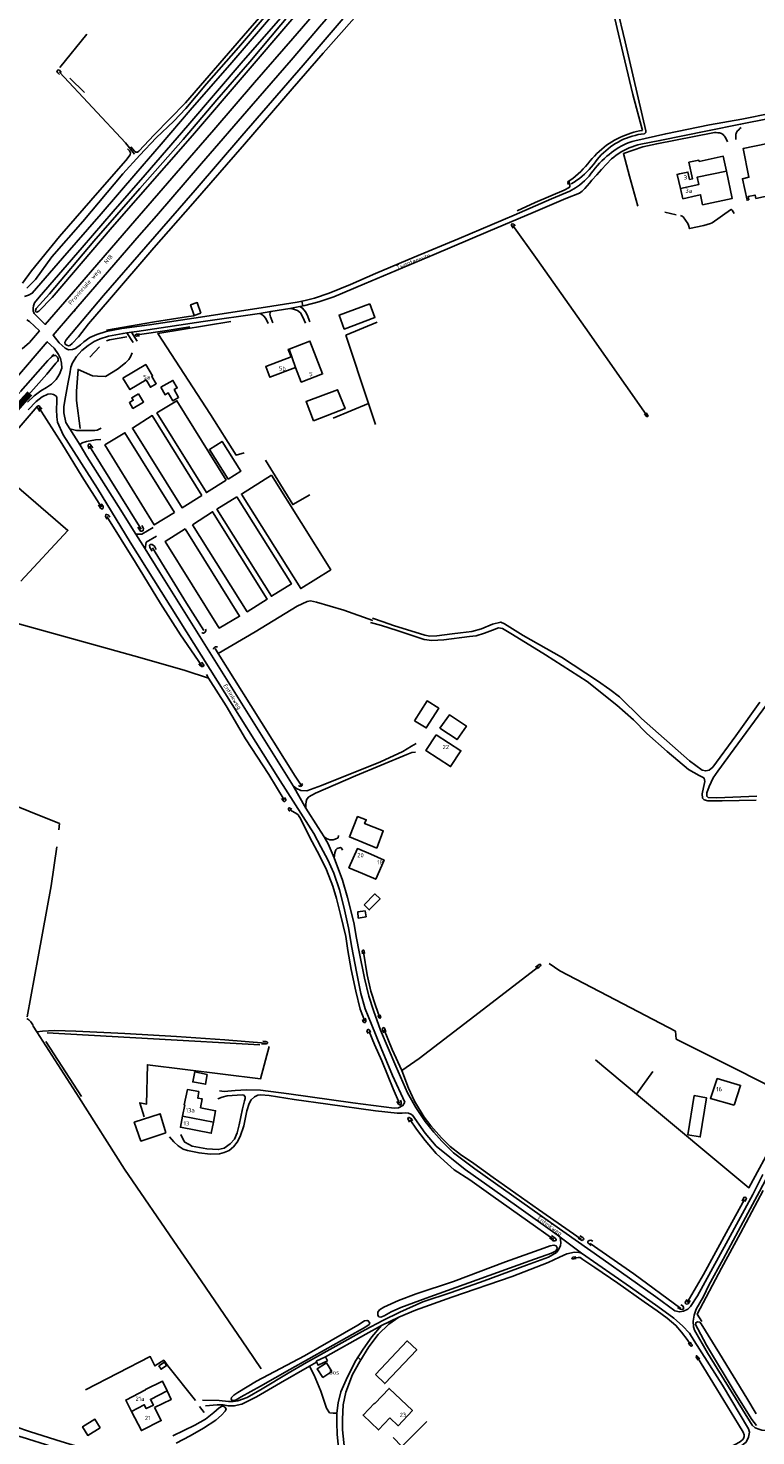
# Model space of a CAD drawing. Header units: metres. Extents: x 226218 to 240385, y 439369 to 449677.
# Tile 108 of 256: x 231044 to 231472, y 441271 to 442100. Entities that reach past the tile are written whole.
import ezdxf

# ---------------------------------------------------------------- set-up
doc = ezdxf.new("R2010")
doc.units = ezdxf.units.M
doc.header["$MEASUREMENT"] = 0
doc.linetypes.add('DASHDOT', pattern=[1, 0.5, -0.25, 0, -0.25])
for name, color, linetype in [('CULTUURAANDUIDING', 253, 'Continuous'), ('DAKRAND', 4, 'Continuous'), ('DAKRAND-BYG', 4, 'Continuous'), ('Goud-ontwerp', 2, 'Continuous'), ('HEG', 253, 'Continuous'), ('HEK', 253, 'Continuous'), ('HOOFDGEBOUW', 4, 'Continuous'), ('HOUTWAL', 253, 'Continuous'), ('HUISNUMMER', 253, 'Continuous'), ('INSTEEKSLOOT', 153, 'Continuous'), ('KANTVERH', 253, 'Continuous'), ('MIDSLTGREPPEL', 253, 'Continuous'), ('OVLIJNOBJ', 253, 'Continuous'), ('RASTER', 253, 'Continuous'), ('STRAATNAAM', 253, 'Continuous'), ('TUSSENMUUR', 253, 'Continuous')]:
    doc.layers.add(name, color=color, linetype=linetype)
doc.layers.add('KG01-perceelgrens', color=73, linetype='Continuous', lineweight=100)
doc.layers.add('KG02-sectiegrens', color=73, linetype='DASHDOT', lineweight=18)
doc.styles.get("Standard").update_dxf_attribs({"font": 'iso.shx'})

# ---------------------------------------------------------------- blocks, each defined once
blk = doc.blocks.new('TWENTEROUTE')
at = {"layer": 'KG01-perceelgrens'}
blk.add_lwpolyline([(231045.121, 441885.3), (231042.575, 441882.429), (231028.358, 441866.292), (231010.958, 441846.375), (230988.156, 441819.958), (230966.345, 441794.631), (230946.245, 441771.058), (230929.743, 441752.283), (230919.067, 441739.877)], dxfattribs=at)
at = {"layer": 'KG02-sectiegrens'}
blk.add_lwpolyline([(230915.645, 441742.252), (230926.015, 441754.788), (230956.44, 441789.859), (230985.748, 441824.259), (231015.129, 441857.889), (231039.713, 441886.325), (231055.772, 441904.632), (231059.182, 441908.475)], dxfattribs=at)

msp = doc.modelspace()

# ---------------------------------------------------------------- linework, layer by layer
at = {"layer": 'DAKRAND'}
for points in [[(231433.38, 442011.2), (231435.14, 442011.57), (231433.06, 442021.35), (231438.93, 442022.6), (231439.09, 442021.87), (231453.27, 442024.88), (231455.12, 442016.19)], [(231455.12, 442016.19), (231458.55, 442000.05), (231441.14, 441996.35), (231439.89, 442002.21), (231437.94, 442001.79)], [(231428.09, 442005.95), (231426.14, 442014.24), (231427.55, 442014.56)], [(231437.94, 442001.79), (231429.5, 441999.92), (231428.09, 442005.95)], [(231145.52, 441464.53), (231146.54, 441469.91), (231143.92, 441470.33), (231144.54, 441474.12), (231137.82, 441475.27), (231136.05, 441466.28), (231136.27, 441466.24)], [(231125.85, 441297.92), (231123.12, 441303.62), (231113.2, 441298.61), (231113.28, 441298.45)], [(231118.57, 441288.11), (231128.29, 441292.8), (231125.85, 441297.92)], [(231248.14, 441290.42), (231248.12, 441290.4), (231247.94, 441290.57), (231241.32, 441283.61), (231250.32, 441274.93), (231257.03, 441281.99)]]:
    msp.add_lwpolyline(points, dxfattribs=at)
at = {"layer": 'DAKRAND-BYG'}
msp.add_line((231141.85, 441931.23), (231145.75, 441932.54), dxfattribs=at)
for points in [[(231472.38, 442000.1), (231487.67, 442003.36), (231485.18, 442015.59), (231503.89, 442019.46), (231500.41, 442036.76), (231464.93, 442029.44), (231468.4, 442012.52), (231464.6, 442011.71), (231467.3, 441999.02), (231468.4, 441999.26)], [(231468.4, 441999.26), (231468.04, 442001.19), (231471.99, 442002.04), (231472.38, 442000.1)], [(231145.75, 441932.54), (231143.67, 441938.72), (231139.77, 441937.41), (231141.85, 441931.23)], [(231245.29, 441938.05), (231227.15, 441931.35), (231230.14, 441923.12), (231248.22, 441929.99), (231245.29, 441938.05)], [(231122.25, 441888.9), (231129.36, 441892.92), (231131.87, 441888.49), (231130.09, 441887.48), (231132.67, 441882.92), (231129.22, 441880.97), (231126.63, 441885.55), (231124.75, 441884.49), (231122.25, 441888.9)], [(231109.17, 441885.11), (231112.1, 441880.18), (231105.77, 441876.42), (231103.73, 441879.86), (231106.02, 441881.22), (231105.13, 441882.72), (231109.17, 441885.11)], [(231212.04, 441869.13), (231230.64, 441876.28), (231226.29, 441887.4), (231207.68, 441880.49), (231212.04, 441869.13)], [(231160.72, 441834.12), (231149.04, 441826.84), (231119.91, 441873.77), (231131.72, 441880.99), (231160.72, 441834.12)], [(231146.42, 441825.23), (231134.72, 441817.96), (231105.46, 441864.85), (231117.17, 441872.24), (231146.42, 441825.23)], [(231130.35, 441815.19), (231118.35, 441807.86), (231089.32, 441854.92), (231101.11, 441862.14), (231130.35, 441815.19)], [(231161.78, 441834.76), (231150.79, 441852.28), (231158.27, 441856.97), (231169.26, 441839.45), (231161.78, 441834.76)], [(231187.37, 441837.06), (231222.25, 441781.4), (231204.57, 441770.33), (231169.7, 441825.98), (231187.37, 441837.06)], [(231166.99, 441824.45), (231155.26, 441817.07), (231187.28, 441765.78), (231199.09, 441773.06), (231166.99, 441824.45)], [(231140.92, 441807.94), (231173.04, 441756.69), (231184.77, 441764.09), (231152.69, 441815.55), (231140.92, 441807.94)], [(231136.46, 441805.46), (231168.59, 441754.05), (231156.63, 441747.09), (231124.79, 441798.07), (231136.46, 441805.46)], [(231271.63, 441692.54), (231278.96, 441704.18), (231285.79, 441699.87), (231278.46, 441688.24), (231271.63, 441692.54)], [(231286.44, 441688.21), (231296.63, 441681.4), (231302.05, 441689.34), (231292.07, 441695.92), (231286.44, 441688.21)], [(231249.3, 441617.48), (231253.16, 441627.6), (231242.17, 441631.92), (231243.17, 441634.2), (231238.06, 441636.07), (231233.26, 441624.12), (231249.3, 441617.48)], [(231241.92, 441584.01), (231248.23, 441590.52), (231251.26, 441587.59), (231244.95, 441581.08), (231241.92, 441584.01)], [(231243.18, 441577.05), (231242.49, 441580.49), (231238.18, 441579.94), (231238.43, 441576.29), (231243.18, 441577.05)], [(231149.57, 441484.22), (231148.52, 441478.46), (231141.05, 441479.86), (231142.22, 441485.67), (231149.57, 441484.22)], [(231436.11, 441471.78), (231443.48, 441470.36), (231439.75, 441447.47), (231432.36, 441448.73), (231436.11, 441471.78)], [(231125.23, 441449.9), (231121.73, 441461.13), (231106.61, 441456.09), (231110.54, 441445.01), (231125.23, 441449.9)], [(231248.49, 441307.59), (231254.05, 441302.14), (231272.9, 441322.01), (231267.3, 441327.29), (231248.49, 441307.59)], [(231121, 441312.59), (231124.29, 441314.75), (231125.61, 441312.75), (231122.32, 441310.58), (231121, 441312.59)], [(231220.3, 441315.65), (231214.83, 441312.97), (231213.68, 441315.32), (231219.15, 441318.01), (231220.3, 441315.65)], [(231222.96, 441309.21), (231217.63, 441305.78), (231214.33, 441310.9), (231219.66, 441314.33), (231222.96, 441309.21)], [(231086.5, 441276.05), (231079.2, 441271.64), (231076.12, 441276.73), (231083.43, 441281.14), (231086.5, 441276.05)]]:
    msp.add_lwpolyline(points, dxfattribs=at)
at = {"layer": 'HEG'}
for p, q in [((231460.65, 442034.8), (231460.6, 442036.72)), ((231418.92, 441991.91), (231425.49, 441990.44)), ((231231.12, 441919.5), (231249.48, 441927.3)), ((231142.53, 441292.3), (231126.38, 441312.73)), ((231147.71, 441285.17), (231144.92, 441288.78))]:
    msp.add_line(p, q, dxfattribs=at)
for points in [[(231461.67, 442039.84), (231462.38, 442040.54), (231463.11, 442041.2), (231463.87, 442041.83)], [(231398.17, 442013.13), (231394.55, 442026.55), (231406.03, 442030.47), (231414.1, 442032.28), (231447.07, 442038.74)], [(231447.07, 442038.74), (231448.06, 442038.81), (231449.07, 442038.81), (231450.07, 442038.76), (231451.06, 442038.64)], [(231451.06, 442038.64), (231451.65, 442038.49), (231452.21, 442038.28), (231452.74, 442037.99), (231453.23, 442037.63), (231453.67, 442037.22), (231454.05, 442036.75), (231454.36, 442036.23)], [(231454.36, 442036.23), (231455.21, 442034.85), (231455.76, 442033.37)], [(231460.6, 442036.72), (231460.62, 442037.29), (231460.7, 442037.84), (231460.85, 442038.38), (231461.07, 442038.9), (231461.34, 442039.39), (231461.67, 442039.84)], [(231428.13, 441990.11), (231429.17, 441989.69), (231429.76, 441989.15), (231432.51, 441985.26), (231432.91, 441984.34), (231433.47, 441982.3), (231441.89, 441984.15), (231445.74, 441985.25), (231446.7, 441985.71), (231457.54, 441993.45), (231457.83, 441993.53), (231458.23, 441993.48), (231458.57, 441993.25), (231459.72, 441991.15)], [(231074.74, 441864.58), (231072.61, 441881.12), (231072.51, 441883.63), (231072.65, 441886.66), (231073.54, 441899.4), (231081.9, 441895.71), (231085.01, 441895.43), (231089.69, 441895.15), (231096.73, 441899.45), (231101.42, 441903.19), (231103.42, 441905.29), (231104.27, 441906.73), (231105.33, 441909.08)], [(231485.51, 441448.28), (231489.39, 441455.39), (231490.32, 441458.47), (231490.33, 441462.89), (231488.65, 441468.65), (231487.21, 441471.6), (231482.77, 441476.07), (231462.14, 441486.66), (231425.47, 441505.07)]]:
    msp.add_lwpolyline(points, dxfattribs=at)
at = {"layer": 'HEK'}
msp.add_line((231223.64, 441870.66), (231244.49, 441879.38), dxfattribs=at)
msp.add_lwpolyline([(231183.89, 441845.97), (231199.85, 441819.81), (231209.91, 441825.49)], dxfattribs=at)
at = {"layer": 'HOOFDGEBOUW'}
msp.add_line((231135, 441459.7), (231136.27, 441466.24), dxfattribs=at)
for points in [[(231427.55, 442014.56), (231432.44, 442015.6), (231433.38, 442011.2)], [(231197.74, 441911.35), (231197.21, 441911.15), (231198.89, 441906.77), (231183.96, 441901.04), (231186.38, 441894.75), (231201.51, 441900.56)], [(231197.74, 441911.35), (231210, 441916.05), (231217.41, 441896.77), (231204.83, 441891.94), (231201.51, 441900.56)], [(231099.94, 441894.22), (231103.98, 441887.47), (231113.56, 441893.2), (231116.1, 441888.94), (231119.49, 441890.97), (231116.91, 441895.28), (231117.36, 441895.55), (231113.36, 441902.25), (231099.94, 441894.22)], [(231284.37, 441684.27), (231278.27, 441674.94), (231292.73, 441665.49), (231298.82, 441674.82), (231284.37, 441684.27)], [(231245.76, 441613.85), (231237.89, 441617.27), (231232.98, 441605.97), (231240.85, 441602.55)], [(231245.76, 441613.85), (231253.63, 441610.43), (231248.72, 441599.13), (231240.85, 441602.55)], [(231459.65, 441466.2), (231463.45, 441477.74), (231449.71, 441481.79), (231445.73, 441470.15), (231459.65, 441466.2)], [(231145.52, 441464.53), (231154.42, 441462.8), (231153.14, 441456.22)], [(231153.14, 441456.22), (231151.87, 441449.63), (231133.73, 441453.15), (231135, 441459.7)], [(231113.28, 441298.45), (231101.59, 441292.5), (231104.99, 441285.82)], [(231248.14, 441290.42), (231256.57, 441299.3), (231270.31, 441286.25), (231261.89, 441277.38), (231257.03, 441281.99)], [(231118.57, 441288.11), (231122.47, 441280.44), (231110.76, 441274.48), (231104.99, 441285.82)]]:
    msp.add_lwpolyline(points, dxfattribs=at)
at = {"layer": 'HOUTWAL'}
for p, q in [((231062.68, 442077.27), (231078.72, 442096.78)), ((231077.31, 442062.4), (231068.73, 442070.97)), ((231054.52, 441503.65), (231075.51, 441471.28)), ((231180.58, 441501.76), (231055.32, 441508.8))]:
    msp.add_line(p, q, dxfattribs=at)
msp.add_lwpolyline([(231258.89, 441270.4), (231263.99, 441265.23), (231278.8, 441279.92)], dxfattribs=at)
at = {"layer": 'INSTEEKSLOOT'}
for p, q in [((231361.96, 442008.26), (231361.72, 442009.35)), ((231361.92, 442010), (231364.8, 442011.79)), ((231365.57, 442009.64), (231363.69, 442008.71)), ((231246.8, 441752.93), (231253, 441750.78)), ((231252.13, 441748.61), (231245.65, 441750.41))]:
    msp.add_line(p, q, dxfattribs=at)
for points in [[(231171.47, 442032.03), (231199.55, 442064.66), (231217.84, 442085.7), (231236.23, 442106.43), (231252.59, 442125.36), (231274.86, 442151.27), (231295.32, 442175.09), (231310.67, 442192.83), (231322.72, 442206.8), (231335.52, 442221.46), (231347.62, 442235.29), (231353.65, 442242.09)], [(231405.7, 442040.16), (231400.14, 442061.3), (231391.63, 442096.72), (231382.24, 442137.25), (231373.69, 442172.03), (231365.19, 442208.05), (231358.81, 442235.47)], [(231360.83, 442236.14), (231372.55, 442189.67), (231381.79, 442148.54), (231385.65, 442133.33), (231395.59, 442092.2), (231407.69, 442039.82)], [(231183.07, 442106.72), (231199, 442124.94), (231199.77, 442126.46), (231199.52, 442127.13), (231198.92, 442127.4), (231197.8, 442127.04), (231194.87, 442123.53), (231173.36, 442098.8), (231136.68, 442056.36), (231118.3, 442037.47), (231109.36, 442027.99), (231108.43, 442027.42), (231107.48, 442027.38), (231106.68, 442027.99), (231104.59, 442030.53)], [(231198.99, 442109.54), (231174.52, 442080.43), (231155.21, 442058.16), (231135.27, 442034.86), (231109.88, 442005.84), (231082.74, 441974.94), (231056.64, 441943.89), (231048.81, 441935.2), (231048.37, 441934.16), (231048.67, 441933.39), (231049.22, 441933.14), (231050.47, 441933.66), (231058.2, 441941.77), (231093.52, 441983.18), (231140.78, 442037.19), (231200.47, 442106.91)], [(231230.75, 442107.46), (231205.94, 442078.65), (231169.93, 442037), (231142.5, 442005.04), (231113.43, 441971.57), (231088.54, 441942.92), (231066.51, 441916.73), (231065.64, 441915.27), (231065.96, 441914.21), (231066.84, 441913.6), (231067.8, 441913.36), (231068.56, 441913.46), (231070.08, 441914.62), (231073.66, 441918.6), (231079.56, 441926.15), (231092.03, 441940.57), (231118.11, 441970.95), (231141.1, 441997.01), (231171.47, 442032.03)], [(231043.43, 441947.22), (231048.42, 441952.34), (231058.13, 441965.75), (231076.3, 441986.57), (231099.93, 442014.5), (231109.78, 442025.57), (231119.48, 442035.86), (231129.81, 442045.51), (231136.84, 442053.08), (231149.16, 442067.61), (231167.87, 442088.86), (231183.07, 442106.72)], [(231063.56, 442074.17), (231062.48, 442075.52), (231061.69, 442075.78), (231061.01, 442074.78), (231061.57, 442074.08), (231062.62, 442073.01)], [(231406.65, 442038.2), (231404.88, 442037.95), (231403.12, 442037.63), (231401.37, 442037.23), (231399.64, 442036.76), (231397.93, 442036.21), (231396.25, 442035.59), (231394.6, 442034.9), (231392.98, 442034.14), (231391.39, 442033.3), (231389.84, 442032.4), (231388.33, 442031.44), (231386.86, 442030.41), (231385.44, 442029.32), (231384.07, 442028.16), (231382.75, 442026.96), (231381.48, 442025.69), (231380.27, 442024.37), (231379.11, 442023), (231378.02, 442021.58)], [(231381.74, 442029.12), (231383.15, 442030.27), (231384.6, 442031.38), (231386.09, 442032.42), (231387.62, 442033.4), (231389.19, 442034.33), (231390.79, 442035.19), (231392.43, 442035.98), (231394.09, 442036.72)], [(231394.09, 442036.72), (231395.69, 442037.4), (231397.31, 442038.01), (231398.95, 442038.57), (231400.62, 442039.06), (231402.3, 442039.49), (231403.99, 442039.86), (231405.7, 442040.16)], [(231407.69, 442039.82), (231407.76, 442039.55), (231407.77, 442039.27), (231407.71, 442038.99), (231407.59, 442038.74), (231407.41, 442038.53), (231407.19, 442038.36), (231406.93, 442038.25), (231406.65, 442038.2)], [(231102.69, 442029.36), (231103.81, 442028.16), (231104.35, 442027.02), (231104.23, 442025.84), (231101.67, 442022.45), (231086.34, 442004.87), (231062.48, 441977.61), (231046.18, 441957.44), (231040.7, 441950.26)], [(231373.6, 442020.53), (231374.83, 442022.08), (231376.11, 442023.59), (231377.44, 442025.04), (231378.83, 442026.45), (231380.26, 442027.81), (231381.74, 442029.12)], [(231364.8, 442011.79), (231366.39, 442013.12), (231367.93, 442014.5), (231369.43, 442015.93), (231370.87, 442017.42), (231372.26, 442018.95), (231373.6, 442020.53)], [(231378.02, 442021.58), (231376.85, 442020.05), (231375.62, 442018.56), (231374.34, 442017.13), (231373, 442015.74), (231371.61, 442014.41), (231370.17, 442013.13), (231368.68, 442011.91), (231367.14, 442010.74), (231365.57, 442009.64)], [(231361.72, 442009.35), (231361.68, 442009.53), (231361.71, 442009.71), (231361.79, 442009.87), (231361.92, 442010)], [(231330.72, 441983.9), (231329.98, 441984.9), (231328.98, 441985.19), (231328.57, 441984.85), (231328.62, 441984.22), (231329.61, 441982.49)], [(231109.45, 441920.36), (231107.86, 441920.16), (231107.29, 441919.81), (231107.33, 441919.21), (231107.84, 441919.02), (231109.67, 441919.22)], [(231060.39, 441903.07), (231061.35, 441904.09), (231061.79, 441904.74), (231061.86, 441905.59), (231061.32, 441906.66), (231060.38, 441907.59), (231059.37, 441907.62), (231058.47, 441907.19), (231055.77, 441904.63), (231039.71, 441886.33)], [(231042.58, 441882.43), (231055.14, 441896.6), (231060.39, 441903.07)], [(231052.26, 441875.91), (231051.09, 441877.45), (231050.6, 441877.95), (231049.95, 441878.04), (231049.41, 441877.61), (231049.63, 441876.59), (231049.94, 441876.17), (231050.93, 441874.63)], [(231407.81, 441873.84), (231408.24, 441873.18), (231408.8, 441872.35), (231408.99, 441871.94), (231408.61, 441871.6), (231408.07, 441871.72), (231406.9, 441873.15)], [(231082.19, 441853.12), (231081.05, 441854.83), (231080.4, 441855.48), (231079.66, 441855.41), (231079.44, 441854.41), (231080.06, 441852.6)], [(231087.14, 441820.23), (231088.18, 441818.8), (231088.26, 441818.15), (231088.08, 441817.36), (231087.38, 441817.31), (231086.75, 441817.65), (231085.45, 441819.56)], [(231092.11, 441812.32), (231091.2, 441813.77), (231090.29, 441814.04), (231089.78, 441813.87), (231089.56, 441812.83), (231089.81, 441812.39), (231090.63, 441811.16)], [(231111.1, 441807.42), (231112.05, 441805.76), (231111.91, 441804.52), (231111.11, 441804.19), (231110.23, 441804.24), (231108.6, 441806.43)], [(231119.53, 441793.39), (231118.4, 441795.29), (231117.18, 441796.26), (231116.19, 441796.32), (231115.6, 441795.81), (231115.79, 441794.48), (231117.05, 441792.3)], [(231474.87, 441703.35), (231460.63, 441683.57), (231447.22, 441665.18), (231444.92, 441663.48), (231443.02, 441662.94), (231440.93, 441663.49), (231433.34, 441668.98), (231405.12, 441693.9), (231392.12, 441706.54), (231386.54, 441711), (231379.24, 441716.06), (231358.09, 441730.01), (231335.42, 441742.7), (231324.61, 441749.6), (231322.34, 441750.65), (231317.51, 441749.35), (231310.89, 441746.58), (231305.29, 441745.01), (231298.7, 441744.34), (231293.65, 441743.78), (231284.7, 441742.42), (231280.64, 441742.38), (231277.6, 441742.89), (231259.23, 441748.64), (231253, 441750.78)], [(231148.57, 441746.42), (231148.68, 441746.11), (231148.72, 441745.78), (231148.69, 441745.45), (231148.6, 441745.13), (231148.44, 441744.84), (231148.22, 441744.59), (231147.96, 441744.39), (231147.66, 441744.24), (231147.34, 441744.16), (231147.01, 441744.15), (231146.68, 441744.21), (231146.38, 441744.34)], [(231252.13, 441748.61), (231261.34, 441745.59), (231277.17, 441740.33), (231281.83, 441739.74), (231288.77, 441740.15)], [(231288.77, 441740.15), (231303.83, 441742.08), (231307.81, 441742.51), (231312.65, 441744), (231317.42, 441745.94), (231321.03, 441747.21), (231323.36, 441746.82), (231329.3, 441743.39), (231348.63, 441731.34), (231373.08, 441715.55), (231390.64, 441701.77), (231400.42, 441693.14), (231408.31, 441685.09), (231420.35, 441674.46), (231432.77, 441663.78), (231439.04, 441660.18), (231441.03, 441659.33), (231441.98, 441658.78), (231442.35, 441656.65)], [(231155.5, 441735.8), (231155.23, 441735.96), (231154.93, 441736.05), (231154.61, 441736.08), (231154.3, 441736.03), (231154.01, 441735.91), (231153.76, 441735.73), (231153.55, 441735.5), (231153.4, 441735.22), (231153.31, 441734.92), (231153.3, 441734.61)], [(231146.25, 441726.91), (231147.32, 441725.55), (231147.54, 441725.04), (231147.06, 441724.48), (231146.54, 441724.36), (231146.04, 441724.42), (231145.51, 441724.91), (231144.6, 441726.11)], [(231472.96, 441648.02), (231449.5, 441647.13), (231444.46, 441647.35), (231443.53, 441648.07), (231443.71, 441650.01), (231445.02, 441653.83), (231447.33, 441658.97), (231450.15, 441662.78), (231459.63, 441676.06), (231478.64, 441701.9)], [(231205.38, 441655.63), (231205.49, 441655.34), (231205.53, 441655.04), (231205.49, 441654.74), (231205.37, 441654.46), (231205.18, 441654.22), (231204.94, 441654.03), (231204.66, 441653.91), (231204.36, 441653.87), (231204.05, 441653.91), (231203.77, 441654.02), (231203.53, 441654.2), (231203.34, 441654.44)], [(231442.35, 441656.65), (231441.7, 441653.24), (231440.96, 441649.42), (231441.14, 441646.96), (231442.09, 441645.95), (231444.11, 441645.25), (231452.6, 441645.44), (231472.72, 441645.8)], [(231195.01, 441647.29), (231195.73, 441646.08), (231195.76, 441645.53), (231195.19, 441645.04), (231194.64, 441644.95), (231194.17, 441645.53), (231193.26, 441646.72)], [(231199.25, 441640.45), (231198.58, 441640.9), (231197.89, 441641.13), (231197.32, 441641.02), (231197.28, 441640.35), (231197.6, 441639.82), (231198.33, 441639.18)], [(231242.09, 441555.45), (231241.93, 441556.74), (231241.59, 441557.44), (231241.16, 441557.43), (231240.74, 441556.97), (231240.87, 441555.33)], [(231343.88, 441546.52), (231344.97, 441547.33), (231345.78, 441548.18), (231345.99, 441548.77), (231345.74, 441549.03), (231344.83, 441548.92), (231344.1, 441548.43), (231342.81, 441547.39)], [(231251.14, 441519.32), (231251.55, 441518.44), (231251.63, 441517.84), (231251.46, 441517.54), (231251.04, 441517.35), (231250.54, 441517.68), (231250, 441518.9)], [(231242.42, 441517.4), (231242.88, 441516.15), (231242.97, 441515.24), (231242.46, 441514.72), (231241.87, 441514.7), (231241.28, 441515.3), (231240.86, 441516.64)], [(231245.7, 441508.83), (231245.25, 441510.02), (231244.49, 441510.75), (231243.98, 441510.66), (231243.5, 441509.92), (231243.67, 441509.28), (231244.17, 441508.34)], [(231254.7, 441509.38), (231254.03, 441511.16), (231253.66, 441511.61), (231253.18, 441511.81), (231252.71, 441511.44), (231252.73, 441510.47), (231253.45, 441508.71)], [(231182.19, 441503.89), (231184.11, 441503.61), (231184.93, 441503.14), (231184.97, 441502.9), (231184.74, 441502.44), (231184.19, 441502.27), (231181.39, 441502.24)], [(231263.24, 441469.15), (231263.7, 441467.93), (231263.75, 441466.71), (231263.41, 441466.36), (231262.56, 441466.3), (231262.15, 441466.63), (231261.21, 441468.28)], [(231270.42, 441456.83), (231269.79, 441458.11), (231268.36, 441458.96), (231268.07, 441458.84), (231267.61, 441458.32), (231267.92, 441457.39), (231268.63, 441456.22)], [(231466.06, 441409.35), (231466.81, 441410.69), (231466.87, 441411.36), (231466.59, 441411.78), (231465.92, 441411.98), (231465.34, 441411.69), (231464.36, 441409.7)], [(231350.92, 441387.96), (231353.04, 441386.32), (231354.19, 441386.15), (231354.88, 441386.47), (231354.91, 441387.12), (231354.3, 441387.8), (231352.2, 441389.34)], [(231367.93, 441387.78), (231369.77, 441386.56), (231370.33, 441386.51), (231371.11, 441387.11), (231371.23, 441387.66), (231370.62, 441388.28), (231368.94, 441389.17)], [(231376.47, 441386.03), (231375.4, 441386.61), (231374.35, 441386.47), (231373.65, 441385.86), (231373.62, 441385.13), (231375.5, 441383.54)], [(231347.7, 441381.95), (231351.33, 441383.24), (231353.58, 441383.62), (231354.86, 441383.25), (231355.54, 441382.21), (231355.3, 441381.22), (231354.6, 441380.14), (231352.14, 441379.03), (231339.34, 441374.51), (231308.38, 441363.29), (231278.38, 441352.41), (231263.57, 441347.04), (231257.86, 441344.39), (231253.75, 441342.05), (231251.64, 441341.34), (231250.61, 441341.57), (231249.91, 441342.5), (231249.9, 441344.15), (231250.98, 441345.67), (231253.47, 441347.28), (231262.09, 441351.19), (231272.52, 441355.06), (231294.47, 441362.37), (231325.06, 441373.92), (231347.7, 441381.95)], [(231366.48, 441376.84), (231364.78, 441376.63), (231364.09, 441376.03), (231364.27, 441375.71), (231364.76, 441375.57), (231365.53, 441375.7), (231366.68, 441375.89)], [(231428.39, 441348.65), (231429.41, 441347.95), (231429.97, 441346.95), (231429.81, 441346.2), (231429.12, 441345.77), (231428.14, 441345.92), (231426.34, 441347.01)], [(231432.13, 441351.69), (231431.02, 441350.47), (231430.95, 441349.49), (231431.52, 441349), (231432.53, 441349.19), (231433.83, 441351.03)], [(231167.58, 441296.92), (231165.17, 441295.38), (231163.72, 441293.97), (231163.57, 441293.08), (231164.26, 441292.32), (231165.08, 441292.15), (231166.54, 441292.58), (231169.42, 441294.3), (231180.94, 441300.73), (231198.16, 441310.53), (231242.96, 441335.67), (231244.94, 441336.99), (231245.24, 441337.71), (231244.33, 441339.12), (231243.58, 441339.4), (231242.01, 441339.1), (231238.1, 441336.65), (231206.86, 441318.6), (231178.48, 441303.65), (231167.58, 441296.92)], [(231472.75, 441284.36), (231467.16, 441293.68), (231451.02, 441319.91), (231440.26, 441337.33), (231439.41, 441338.36), (231438.14, 441338.5), (231437.12, 441337.98), (231436.96, 441336.98), (231438.38, 441334.39), (231443.44, 441324.74), (231460.91, 441295.85), (231470.04, 441281.1), (231472.9, 441277.56)], [(231432.73, 441326.13), (231433.61, 441324.8), (231434.09, 441324.42), (231434.61, 441324.29), (231435.02, 441324.5), (231434.92, 441324.92), (231434.46, 441325.65), (231433.8, 441326.48)], [(231439.34, 441316.63), (231438.6, 441317.83), (231437.75, 441318.57), (231437.48, 441318.58), (231437.32, 441317.73), (231437.8, 441317.1), (231438.42, 441315.89)], [(231157.89, 441283.51), (231160.07, 441285.91), (231160.68, 441287.2), (231160.11, 441288.15), (231159.13, 441288.81), (231158.23, 441288.84), (231156.55, 441287.87), (231153.4, 441285.22), (231148.53, 441281.31), (231142.14, 441277.68), (231129.33, 441271.32)], [(231087.58, 441260.78), (231091.06, 441259.67), (231092.59, 441258.55), (231092.22, 441257.11), (231091.47, 441255.91), (231090.89, 441255.57), (231088.47, 441256.05), (231078.21, 441258.85), (231057.96, 441265.15), (231040.59, 441270.7), (231033.04, 441272.74), (231028.17, 441273.61), (231026.28, 441273.94), (231025.33, 441275.22), (231025.24, 441277.06), (231025.93, 441278.09), (231027.28, 441278.52), (231029.32, 441278.49), (231036.32, 441276.82), (231045.43, 441273.83), (231063.62, 441268.12), (231087.58, 441260.78)], [(231131.15, 441267.03), (231139.46, 441271.48), (231147.41, 441275.85), (231154.52, 441280.55), (231157.89, 441283.51)]]:
    msp.add_lwpolyline(points, dxfattribs=at)
at = {"layer": 'KANTVERH'}
for p, q in [((231370.21, 442004.41), (231368.7, 442003.24)), ((231109.55, 441978.27), (231069.55, 441932.04)), ((231205.75, 441936.75), (231205.14, 441939.49)), ((231106.02, 441915.26), (231102.18, 441920.91)), ((231104.89, 441921.26), (231108.2, 441916.01)), ((231455.07, 441384.66), (231470.65, 441413.53)), ((231252.06, 441336.3), (231262.33, 441341.26)), ((231238.2, 441317.67), (231239.89, 441316.02))]:
    msp.add_line(p, q, dxfattribs=at)
for points in [[(231431.17, 442346.65), (231418.04, 442332.67), (231401.99, 442315.06), (231387.17, 442298.73), (231367.52, 442276.41), (231349.95, 442256.61), (231348.17, 442254.42), (231333.1, 442237.08), (231288.34, 442185.36), (231280.55, 442176.17), (231279.82, 442174.44), (231279.13, 442172.19), (231278.03, 442169.76), (231268.07, 442157.74), (231265.24, 442154.71), (231258.93, 442149.31), (231255.39, 442146.98), (231240.49, 442129.73), (231216.88, 442102.41), (231198.97, 442081.57), (231175.4, 442054.47), (231146.21, 442020.7), (231119.64, 441989.93), (231109.55, 441978.27)], [(231387.41, 442336.84), (231372.53, 442320.45), (231348.59, 442293.63), (231313.55, 442253.39), (231306.04, 442244.41), (231282.95, 442218.14), (231259.68, 442190.93), (231234.63, 442162.02), (231221.85, 442147.5), (231216.71, 442141.28), (231205.5, 442128.52), (231201.38, 442123.62), (231182.12, 442101.14), (231163.98, 442080.15), (231139.53, 442051.99), (231122.45, 442032.11), (231107.5, 442014.72), (231087.04, 441990.98), (231064.43, 441964.82), (231046.53, 441944.25), (231044.42, 441943.06), (231041.88, 441942.39)], [(231214.96, 442131.99), (231170.73, 442081.14), (231138.16, 442043.07), (231112.91, 442013.9), (231094.22, 441992.39), (231075.97, 441971.26), (231050.61, 441941.86), (231047.83, 441938.67), (231047.3, 441936.89), (231047, 441935.38), (231047.08, 441933.97), (231047.71, 441932.33), (231054.18, 441925.9), (231070.81, 441945.07), (231106.97, 441986.93), (231131.22, 442014.99), (231153.39, 442040.51), (231177.32, 442068.25), (231199.96, 442094.28), (231225.21, 442123.66)], [(231401.24, 442034.07), (231419.46, 442038.18), (231445.15, 442043.38), (231464.29, 442046.81), (231481.65, 442050.24), (231491.49, 442051.61)], [(231404.71, 442032.01), (231415.99, 442034.14), (231444.05, 442039.98), (231463.44, 442043.74), (231480.22, 442047.06), (231486.35, 442047.99), (231492.22, 442048.4)], [(231384.79, 442024.9), (231386.09, 442026.04), (231387.43, 442027.13), (231388.82, 442028.15), (231390.25, 442029.12), (231391.72, 442030.03), (231393.23, 442030.87), (231394.78, 442031.65), (231396.35, 442032.35), (231397.96, 442032.99), (231399.59, 442033.57), (231401.24, 442034.07)], [(231374.31, 442013.26), (231375.45, 442014.86), (231376.64, 442016.42), (231377.88, 442017.94), (231379.17, 442019.42), (231380.51, 442020.86), (231381.89, 442022.25), (231383.32, 442023.6), (231384.79, 442024.9)], [(231404.71, 442032.01), (231402.99, 442031.58), (231401.3, 442031.06), (231399.63, 442030.48), (231397.99, 442029.82), (231396.38, 442029.09), (231394.8, 442028.3), (231393.25, 442027.43), (231391.75, 442026.5), (231390.29, 442025.5), (231388.87, 442024.44), (231387.5, 442023.32)], [(231387.5, 442023.32), (231384.55, 442020.26), (231381.65, 442017.15), (231378.81, 442013.98), (231376.02, 442010.78)], [(231363.05, 442004.37), (231366.21, 442006.23), (231368.69, 442007.98)], [(231368.69, 442007.98), (231370.15, 442009.24), (231371.58, 442010.54), (231372.96, 442011.88), (231374.31, 442013.26)], [(231376.02, 442010.78), (231374.63, 442009.13), (231373.19, 442007.52), (231371.72, 442005.95), (231370.21, 442004.41)], [(231368.7, 442003.24), (231360.71, 442000.01), (231341.36, 441991.82), (231314.81, 441980.55), (231283.09, 441967.07), (231242.15, 441949.8), (231224.05, 441942.13), (231215.13, 441939.19), (231207.05, 441937), (231203.95, 441936.41), (231198.15, 441935.31), (231186.94, 441933.53), (231180.31, 441932.36), (231147.1, 441927.53), (231122.44, 441923.82), (231108.1, 441921.67), (231104.89, 441921.26), (231102.18, 441920.91), (231100.01, 441920.62), (231091.39, 441918.88), (231086.42, 441917.41), (231082.98, 441915.84), (231079.39, 441913.41), (231075.74, 441910.52), (231072.51, 441907.08)], [(231207.2, 441939.92), (231212.6, 441941.32), (231221.38, 441944.32), (231233.9, 441949.43), (231248.53, 441955.9), (231271.41, 441965.43), (231297.89, 441976.57), (231330.11, 441990.17), (231352.26, 441999.88), (231363.05, 442004.37)], [(231071.94, 441934.22), (231069.55, 441932.04), (231058.75, 441919.6), (231062.41, 441915.11), (231065.82, 441911.91), (231067.95, 441911.01), (231070.16, 441911.16), (231072.02, 441911.7), (231074.93, 441913.82), (231076.98, 441915.69), (231080.36, 441918.18), (231084.57, 441919.9), (231090.06, 441921.76), (231099.27, 441923.45), (231115.63, 441925.58), (231145.52, 441930.08), (231187.65, 441936.58), (231202.38, 441938.91), (231207.2, 441939.92)], [(231188.1, 441926.79), (231186.75, 441930.33), (231186.4, 441931.89), (231186.56, 441932.68), (231186.94, 441933.53)], [(231198.15, 441935.31), (231200.31, 441934.94), (231202.62, 441934.05), (231204.41, 441932.63), (231205.83, 441930.1), (231207.31, 441926.68)], [(231209.96, 441927.44), (231208.32, 441931.61), (231207.35, 441933.26), (231205.67, 441935.54), (231203.95, 441936.41)], [(231040.65, 441911.45), (231045, 441915.33), (231050.71, 441922.07), (231044.87, 441927.69), (231043.26, 441928.65)], [(231180.31, 441932.36), (231181.52, 441931.98), (231182.9, 441930.81), (231184.08, 441929.32), (231185.45, 441926.35)], [(230931.16, 441771.7), (230950.42, 441794.22), (230968.33, 441815.14), (230989.33, 441839.14), (231010.83, 441864), (231036.65, 441893.88), (231055.39, 441915.64), (231059.38, 441911.88), (231062.04, 441908.14), (231063.25, 441905.82), (231063.79, 441903.13), (231063.88, 441900.12), (231062.57, 441896.6), (231060.59, 441893.36), (231057.88, 441890.69), (231054.98, 441888.83), (231051.51, 441886.8), (231047.72, 441883.88), (231043.72, 441880.13)], [(231072.51, 441907.08), (231070.21, 441903.35), (231069.22, 441900.66), (231068.61, 441896.71), (231067.58, 441891.97), (231066.07, 441883.22), (231065.15, 441877.53), (231065.03, 441873.92), (231066.34, 441868.09), (231068.67, 441864.33), (231074.64, 441854.73), (231078.74, 441848.13), (231097.38, 441818.67), (231107.51, 441802.43), (231112.98, 441793.66), (231121.56, 441779.9), (231162.93, 441713.92), (231200.17, 441654.18), (231207.65, 441641.03)], [(231044.03, 441875.55), (231048.81, 441880.43), (231052.3, 441883.34), (231055.68, 441884.9)], [(231055.68, 441884.9), (231057.43, 441885.01), (231059.09, 441884.72), (231060.4, 441883.92), (231060.97, 441883.05), (231061.03, 441880.59), (231060.81, 441875.71), (231060.91, 441871.48), (231061.49, 441868.34), (231064.65, 441860.93), (231085, 441829.27), (231104.24, 441797.71), (231155.51, 441715.88), (231191.12, 441659.28), (231205.96, 441636), (231212.19, 441626.03), (231216.39, 441618.33), (231220.48, 441610.59), (231223.98, 441602.79)], [(231087.11, 441864.72), (231084.69, 441863.58), (231083.37, 441863.47), (231078.44, 441863.45), (231072.67, 441863.52), (231068.67, 441864.33)], [(231074.64, 441854.73), (231074.96, 441855.39), (231075.94, 441856.21), (231078.52, 441857.01), (231083.84, 441857.93), (231086.85, 441858.08)], [(231107.51, 441802.43), (231110.94, 441802.36), (231117.8, 441806.25)], [(231119.62, 441801.17), (231113.53, 441797.63), (231112.98, 441793.66)], [(231272.58, 441679.13), (231269.7, 441677.57), (231264.76, 441674.4), (231251.49, 441668.32), (231216.82, 441654.37), (231208.08, 441651.33), (231204.57, 441651.46), (231202.15, 441652.6), (231200.17, 441654.18)], [(231207.65, 441641.03), (231207.6, 441643.2), (231207.77, 441644.99), (231208.21, 441646.38), (231209.39, 441647.78), (231213.23, 441649.93), (231236.76, 441660.16), (231266.95, 441672.69), (231269.88, 441673.83), (231272.21, 441674.08)], [(231207.65, 441641.03), (231214.92, 441629.6), (231218.32, 441624.17), (231220.8, 441619.94), (231224.33, 441611.78), (231229.13, 441598.68), (231232.16, 441588.42), (231235.73, 441573.66), (231237.46, 441564.54), (231238.97, 441556.51), (231242.18, 441540.87), (231244.58, 441530.35), (231247.34, 441521.9), (231251.53, 441510.37), (231260.51, 441489.18), (231267.48, 441473.45), (231272.32, 441464.78), (231277.91, 441456.49), (231282.98, 441450.21), (231287.61, 441444.96), (231294.54, 441438.11), (231306.99, 441428.69), (231351.66, 441397.13), (231382.61, 441375.27), (231413.63, 441353.35), (231424.72, 441344.94), (231427.5, 441344.34), (231429.96, 441344.8), (231432.47, 441345.97), (231433.99, 441347.48), (231438.17, 441353.78), (231455.07, 441384.66)], [(231218.32, 441624.17), (231219.75, 441623.18), (231221.71, 441622.3), (231223.57, 441622.3), (231224.87, 441622.68), (231226.53, 441623.62), (231226.72, 441624.91)], [(231229.11, 441616.26), (231228.72, 441617.27), (231227.93, 441617.78), (231226.1, 441617.28), (231225.18, 441616.43), (231224.57, 441614.78), (231224.33, 441611.78)], [(231223.98, 441602.79), (231227.43, 441592.9), (231229.88, 441582.93), (231232.61, 441570.58), (231234.72, 441558.91), (231237.3, 441544.57), (231239.92, 441531.81), (231242.55, 441522.82), (231246.04, 441514.15), (231251.88, 441499.72), (231258.5, 441483.58), (231265.9, 441467.96)], [(231270.36, 441460.2), (231269.32, 441460.79), (231267.96, 441461.42), (231266.42, 441461.54), (231264.22, 441461.38), (231261.38, 441461.47), (231248.56, 441462.8), (231220.51, 441466.77), (231200.68, 441469.57), (231186.03, 441471.77), (231181.06, 441472.23), (231179.25, 441472.02), (231177.33, 441471.1), (231175.42, 441469.34), (231174.14, 441467.16), (231172.91, 441462.82), (231170.99, 441453.87), (231169.01, 441447.61), (231167.19, 441444.43), (231165.05, 441441.64), (231162.43, 441439.45), (231159.46, 441438.26), (231156.73, 441437.57), (231151.28, 441437.28), (231144.75, 441438.04), (231137.96, 441439.4), (231135.3, 441440.19), (231132.42, 441442.14), (231129.85, 441444.48), (231127.32, 441447.43)], [(231134, 441448.84), (231135.7, 441445.12), (231136.31, 441444.27), (231140.75, 441442.09), (231149.39, 441440.42), (231155.99, 441439.95), (231159.5, 441440.74), (231163.09, 441443.38), (231165.68, 441446.08), (231167.24, 441449.91), (231168.31, 441454.47), (231170.24, 441463.97), (231171.4, 441468.6), (231171.85, 441470.07), (231171.85, 441471.1), (231171.12, 441472.03), (231170.07, 441472.2), (231161.24, 441471.55), (231158.24, 441470.94), (231155.86, 441469.83)], [(231156.69, 441474.56), (231159.58, 441474.14), (231165.91, 441474.77), (231172.7, 441475.15), (231180.81, 441474.9), (231197.63, 441472.83), (231235.3, 441467.46), (231259.48, 441464.36), (231262.16, 441464.47), (231264.72, 441465.85), (231265.9, 441467.96)], [(231270.36, 441460.2), (231277.85, 441449.62), (231284.37, 441441.99), (231301.31, 441428.28), (231331.58, 441406.81), (231355.5, 441389.74)], [(231499.12, 441459.32), (231493.05, 441449.78), (231482.73, 441430.56), (231474.63, 441415.25), (231465.01, 441397.36), (231453.29, 441375.4), (231444.88, 441360.14)], [(231470.65, 441413.53), (231476.65, 441425.25)], [(231146.77, 441292.43), (231156.63, 441292.22), (231162.07, 441291.73), (231164.72, 441291.6), (231167.53, 441292.1), (231173.02, 441293.99), (231181.91, 441299.06), (231197.14, 441308.4), (231208.01, 441314.6), (231242.41, 441333.89), (231252.8, 441339.31), (231262.96, 441344.22), (231276.39, 441350.25), (231293.1, 441355.88), (231312.57, 441362.72), (231337.4, 441371.91), (231350.32, 441376.69), (231355.18, 441379.38), (231356.39, 441381.03), (231357.48, 441383.47), (231357.66, 441385.13), (231357.33, 441388.39)], [(231436.08, 441327.32), (231433.43, 441331.8), (231429.3, 441336.22), (231424.14, 441340.73), (231414.71, 441347.62), (231398.67, 441359.06), (231369.89, 441379.04), (231357.33, 441388.39), (231355.5, 441389.74)], [(231369.89, 441379.04), (231368.2, 441379.28), (231365.75, 441379.5), (231361.2, 441378.53), (231356.82, 441376.62), (231350.18, 441373.53), (231328.98, 441365.26), (231293.45, 441353.12), (231272.11, 441345.35), (231262.33, 441341.26), (231256.46, 441337.25), (231250.24, 441331.01), (231244.68, 441323.88), (231239.35, 441315.13), (231234.95, 441307.6), (231231.09, 441297.18), (231229.5, 441289.59), (231229.13, 441281.32), (231229.18, 441275.03), (231230.74, 441259.97)], [(231444.88, 441360.14), (231441.59, 441353.44), (231437.38, 441346.01), (231436.14, 441342.52), (231435.58, 441338.99), (231435.72, 441335.67), (231436.35, 441333.58), (231443.92, 441320.2), (231470.38, 441277.69), (231472.03, 441276.12), (231474.16, 441275.32), (231476.02, 441274.76), (231478.58, 441274.57), (231480.19, 441274.78), (231482.18, 441275.35), (231485.54, 441277.03), (231512.22, 441290.79), (231542.46, 441306.11), (231576.26, 441323.59), (231611.45, 441341.82)], [(231245.9, 441176.28), (231241.17, 441192.63), (231236.15, 441212.5), (231231.34, 441233.48), (231229.98, 441240.29), (231228.32, 441250.98), (231226.95, 441262.44), (231225.95, 441272.33), (231225.76, 441279.04), (231225.86, 441284.73), (231226.63, 441290.78), (231228.17, 441297.3), (231231.33, 441304.46), (231236.55, 441315.13), (231241.29, 441322.43), (231246.44, 441329.73), (231252.06, 441336.3), (231242.85, 441331.23), (231219.23, 441317.84)], [(231468.79, 441273.57), (231468.21, 441275.51), (231452.89, 441301.24), (231436.08, 441327.32)], [(231213.92, 441314.83), (231209.66, 441312.41), (231192.75, 441302.56), (231178.52, 441294.29), (231169.84, 441290.06), (231165.39, 441289.06), (231161.89, 441289.16), (231158.89, 441289.61), (231155.45, 441289.76), (231148.48, 441289.11)], [(231249.27, 441172.38), (231250.58, 441168.25), (231252.15, 441162.32), (231253.33, 441158.78), (231254.77, 441156.65), (231256.33, 441155.8), (231258.46, 441155.8), (231261.01, 441156.17), (231262.84, 441157.16), (231268.16, 441160.25), (231280.64, 441167.19), (231294.42, 441174.54), (231309.55, 441182.68), (231327.97, 441192.66), (231346.25, 441202.31), (231372.11, 441216.13), (231392, 441226.78), (231417.11, 441240.23), (231443.34, 441254.3), (231456.31, 441261.09), (231463.46, 441265.21), (231466.71, 441267.67), (231468.09, 441270.57), (231468.79, 441273.57)]]:
    msp.add_lwpolyline(points, dxfattribs=at)
at = {"layer": 'MIDSLTGREPPEL'}
for p, q in [((231101.35, 442032.84), (231062.54, 442074.35)), ((231101.35, 442032.84), (231106.71, 442026.22)), ((231080.45, 441906.7), (231086.15, 441912.64)), ((231110.72, 441805.34), (231080.31, 441854.24)), ((231149.09, 441719.8), (231150.36, 441717.67)), ((231201.31, 441659.9), (231204.78, 441654.61)), ((231062.17, 441628.21), (231062.62, 441631.98)), ((231047.13, 441512.64), (231049.24, 441509.36)), ((231052.51, 441509.63), (231049.24, 441509.36))]:
    msp.add_line(p, q, dxfattribs=at)
for points in [[(231362.42, 442010.31), (231362.92, 442008.21), (231362.9, 442007.06), (231362.6, 442006.49), (231359.61, 442004.99), (231342.59, 441997.6), (231332.05, 441992.77)], [(231329.49, 441984.21), (231343.77, 441964.21), (231371.93, 441924.09), (231407.99, 441872.88)], [(231090.23, 441916.24), (231091.91, 441916.75), (231102.27, 441918.58)], [(231139.36, 441924.43), (231125.94, 441922.37), (231108.19, 441919.66)], [(231087.25, 441818.23), (231075.92, 441836.12), (231063.97, 441855.73), (231050.4, 441876.9)], [(231146.31, 441724.91), (231133.87, 441743.01), (231122.05, 441761.52), (231107.24, 441785.76), (231090.5, 441812.76)], [(231147.57, 441745.56), (231137.36, 441761.8), (231117.26, 441794.38)], [(231247, 441751.54), (231229.95, 441757.54), (231213.8, 441762.38), (231210.23, 441763.09), (231208.34, 441762.75), (231202.46, 441760.07), (231177.82, 441744.82), (231156.06, 441732.06), (231154.17, 441735.06)], [(231150.36, 441717.67), (231136.48, 441722.1), (231109.82, 441729.8), (231076.68, 441739.07), (231030.83, 441751.69)], [(231156.06, 441732.06), (231175.27, 441701.42), (231201.31, 441659.9)], [(231194.81, 441645.84), (231185.84, 441660.82), (231172.15, 441681.94), (231160.7, 441701.22), (231150.36, 441717.67)], [(231062.62, 441631.98), (231044.52, 441639.3), (231012.14, 441652.31), (230984.01, 441663.66), (230977.14, 441666.31), (230971.01, 441667.9), (230950.34, 441671.76), (230913.39, 441678.73), (230878.93, 441685.11), (230876.77, 441685.23), (230875.28, 441684.35), (230874.31, 441682.22), (230871.13, 441675.79), (230866.15, 441667.19), (230860.45, 441658.95)], [(231242.21, 441515.54), (231239.58, 441522.72), (231236.97, 441533.17), (231234.26, 441546.04), (231232.23, 441557.14), (231231.06, 441565.48), (231228.03, 441578.43), (231225.71, 441587.85), (231223.5, 441595.15), (231219.74, 441604.81), (231215.54, 441613.12), (231209.96, 441623.85), (231204.6, 441634.63), (231203.14, 441637.05), (231201.66, 441638.15), (231199.12, 441639.49), (231198.37, 441640.18)], [(231043.44, 441518.06), (231050.02, 441553.39), (231057.6, 441595.34), (231060.95, 441618.18)], [(231250.84, 441518.22), (231248.55, 441524.82), (231245.92, 441533.19), (231243.73, 441542.96), (231241.43, 441556.18)], [(231264.09, 441486.47), (231274.34, 441493.71), (231303.72, 441516.24), (231327.38, 441534.4), (231344.45, 441547.63)], [(231043.31, 441517.17), (231043.96, 441516.79), (231044.58, 441516.35), (231045.15, 441515.84), (231045.67, 441515.29), (231046.13, 441514.68), (231046.53, 441514.03), (231046.87, 441513.35), (231047.13, 441512.64)], [(231369.7, 441387.27), (231344.6, 441404.71), (231317.75, 441423.61), (231306.47, 441431.72), (231298.67, 441437.08), (231292.45, 441441.81), (231287.45, 441446.97), (231281.14, 441453.92), (231277.26, 441459.07), (231271.49, 441468.56), (231267.91, 441476.17), (231264.09, 441486.47), (231258.45, 441498.99), (231253.67, 441510.45)], [(231049.24, 441509.36), (231073.94, 441470.89), (231100.83, 441428.39), (231132.11, 441383), (231146.01, 441362.63), (231173.07, 441323.1), (231181.3, 441310.95)], [(231183.83, 441502.59), (231159.95, 441504.6), (231131.49, 441506.59), (231101.03, 441508.3), (231072.22, 441509.71), (231059.72, 441510.11), (231052.51, 441509.63)], [(231262.69, 441467.19), (231258.97, 441475.77), (231252.32, 441492.17), (231247.94, 441501.93), (231244.84, 441509.5)], [(231353.62, 441387.06), (231338.13, 441398.11), (231317.83, 441412.44), (231304.2, 441422.08), (231294.97, 441428.12), (231288.96, 441433.4), (231284.36, 441437.59), (231277.79, 441445.34), (231272.69, 441451.95), (231269.01, 441457.45)], [(231465.78, 441410.51), (231456.21, 441393.17), (231441.68, 441366.47), (231432.07, 441349.95)], [(231428.25, 441346.48), (231400.71, 441366.75), (231374.94, 441384.76)], [(231434.02, 441325.13), (231432.06, 441328.16), (231428.8, 441332.4), (231425.41, 441336.44), (231420.18, 441340.7), (231414.33, 441345.09), (231406.7, 441350.26), (231391.27, 441361.24), (231377.75, 441370.45), (231370.72, 441375.28), (231369.09, 441376.39), (231367.93, 441376.51), (231366.39, 441376.33), (231365.26, 441376.11)], [(231392.13, 441229.42), (231409.02, 441238.42), (231434.37, 441252.38), (231457.82, 441264.9), (231462.79, 441267.78), (231464.56, 441269.03), (231465.29, 441269.94), (231465.66, 441271.1), (231465.63, 441272.05), (231465.02, 441273.64), (231462.16, 441278), (231449.4, 441299.22), (231438.21, 441317.49)]]:
    msp.add_lwpolyline(points, dxfattribs=at)
at = {"layer": 'OVLIJNOBJ'}
msp.add_lwpolyline([(231209.66, 441312.41), (231212.38, 441307.07), (231216.33, 441297.64), (231219.74, 441287.65), (231221.58, 441284.95), (231223.57, 441284.74), (231225.86, 441284.73)], dxfattribs=at)
at = {"layer": 'RASTER'}
for p, q in [((231402.92, 441995.5), (231398.17, 442013.13)), ((231138.52, 441930.47), (231141.89, 441931)), ((231231.12, 441919.5), (231244.49, 441879.38)), ((231244.49, 441879.38), (231248.64, 441866.95)), ((231402.27, 441472.63), (231378.03, 441492.76)), ((231402.27, 441472.63), (231411.85, 441486.02))]:
    msp.add_line(p, q, dxfattribs=at)
for points in [[(231090.14, 441922.55), (231118.58, 441927.33), (231138.52, 441930.47)], [(231171.34, 441850.22), (231166.5, 441848.97), (231151.42, 441872.86), (231120.46, 441920.6), (231163.51, 441927.55)], [(231018.58, 441770.74), (231012.13, 441776.74), (231000.93, 441764.98), (230960.68, 441775.27), (231021.04, 441844.67), (231049.41, 441877.61)], [(231021.04, 441844.67), (231067.56, 441804.63), (231039.88, 441774.68)], [(231425.47, 441505.07), (231425.25, 441509.65), (231389.91, 441528.09), (231356.99, 441545.22), (231350.81, 441549.49)], [(231112.32, 441459.26), (231109.8, 441467.52), (231113.85, 441466.8), (231114.32, 441489.98), (231180.83, 441481.63), (231185.92, 441500.64)], [(231483.53, 441445.26), (231468.35, 441417.54), (231402.27, 441472.63)], [(231476.81, 441415.79), (231463.52, 441390.73), (231452.24, 441370.1), (231437.91, 441343.03), (231440.6, 441338.82)], [(231077.87, 441298.55), (231115.97, 441318.13), (231118.7, 441312.6), (231123.92, 441315.9), (231126.38, 441312.73)]]:
    msp.add_lwpolyline(points, dxfattribs=at)
at = {"layer": 'TUSSENMUUR'}
for p, q in [((231201.51, 441900.56), (231197.74, 441911.35)), ((231135, 441459.7), (231153.14, 441456.22))]:
    msp.add_line(p, q, dxfattribs=at)
for points in [[(231455.12, 442016.19), (231437.9, 442012.53), (231438.81, 442008.23), (231428.09, 442005.95)], [(231125.85, 441297.92), (231116.12, 441292.88), (231117.88, 441289.5), (231113.61, 441287.49), (231112.49, 441289.68), (231104.99, 441285.82)]]:
    msp.add_lwpolyline(points, dxfattribs=at)

# ---------------------------------------------------------------- block references
at = {"layer": 'Goud-ontwerp', "linetype": 'Continuous'}
msp.add_blockref('TWENTEROUTE', (0, 0), dxfattribs=at)

# ---------------------------------------------------------------- texts
at = {"layer": 'CULTUURAANDUIDING'}
msp.add_text('bos', height=2.5, dxfattribs=at).set_placement((231221.33, 441307.55))
at = {"layer": 'HUISNUMMER'}
for s, p in [('3', (231430.02, 442011.12)), ('3a', (231430.97, 442003.34)), ('5b', (231191.72, 441898.71)), ('5a', (231111.93, 441893.63)), ('5', (231209.55, 441895.41)), ('22', (231288.05, 441675.81)), ('20', (231237.86, 441612.06)), ('18', (231249.52, 441607.88)), ('16', (231449.15, 441474.33)), ('13a', (231136.85, 441461.87)), ('13', (231135.63, 441454.18)), ('21a', (231107.3, 441292)), ('21', (231112.85, 441280.7)), ('23', (231262.81, 441282.49))]:
    msp.add_text(s, height=2.5, dxfattribs=at).set_placement(p)
at = {"layer": 'STRAATNAAM'}
for s, rotation, p in [('Twenteroute', 20.8647, (231261.33, 441958.11)), ('Provinciale weg   N18', 49.0567, (231069.38, 441937.18)), ('Entinkweg', 302.0054, (231158.83, 441713.15)), ('Entinkweg', 324.1495, (231343.62, 441398.99))]:
    msp.add_text(s, height=2.5, rotation=rotation, dxfattribs=at).set_placement(p)

doc.saveas('drawing.dxf')
